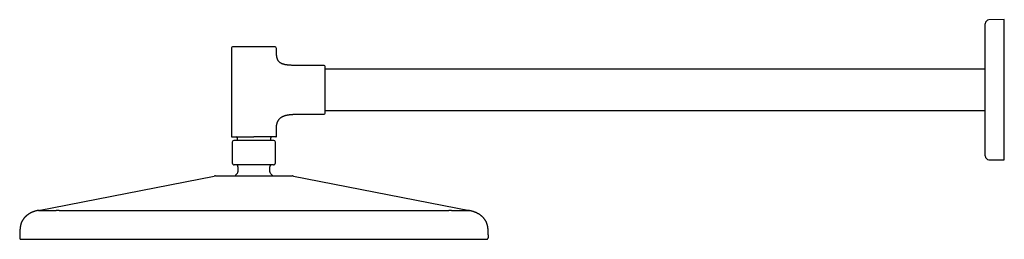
# Model space of a CAD drawing. Header units: millimetres. Extents: x 8 to 1497, y 12 to 709.
# Tile 1 of 10: x 27 to 553, y 592 to 709. Entities that reach past the tile are written whole.
import ezdxf

# ---------------------------------------------------------------- set-up
doc = ezdxf.new("R2010")
doc.units = ezdxf.units.MM

msp = doc.modelspace()

# ---------------------------------------------------------------- linework, layer by layer
at = {"color": 7, "linetype": 'Continuous', "lineweight": 30}
for p, q in [((542.59, 638.22), (542.59, 705.22)), ((552.75, 709.22), (544.56, 709.07)), ((552.75, 705.22), (552.75, 709.22)), ((552.75, 638.22), (552.75, 705.22)), ((140.25, 693.72), (140.25, 646.82)), ((164.25, 692.81), (164.25, 693.72)), ((165.76, 686.64), (165.74, 686.66)), ((166.38, 686.12), (166.3, 686.18)), ((189.75, 684.72), (177.25, 684.72)), ((542.59, 682.72), (190.25, 682.72)), ((177.25, 658.72), (189.75, 658.72)), ((190.25, 660.72), (542.59, 660.72)), ((164.25, 646.82), (164.25, 650.62)), ((140.75, 643.82), (140.75, 632.62)), ((143.25, 646.02), (143.25, 644.62)), ((161.25, 644.62), (161.25, 646.02)), ((163.75, 632.62), (163.75, 643.82)), ((552.75, 634.22), (552.75, 638.22)), ((143.75, 630.62), (143.75, 627.85)), ((160.75, 627.85), (160.75, 630.62)), ((544.56, 634.36), (552.75, 634.22)), ((37.25, 607.29), (131.12, 625.63)), ((173.39, 625.63), (267.25, 607.29)), ((37.25, 607.29), (37.25, 607.29)), ((37.25, 607.29), (37.25, 607.29)), ((37.7, 607.37), (37.26, 607.29)), ((48.25, 607.29), (152.25, 607.29)), ((152.25, 607.29), (256.25, 607.29)), ((267.25, 607.29), (266.81, 607.37)), ((267.25, 607.29), (267.25, 607.29)), ((28.1, 591.79), (28.11, 591.79)), ((28.12, 591.79), (28.11, 591.79)), ((38.9, 591.79), (37.33, 591.79)), ((267.17, 591.79), (265.61, 591.79)), ((276.4, 591.79), (276.38, 591.79)), ((276.38, 591.79), (276.38, 591.79)), ((276.39, 591.79), (276.38, 591.79)), ((276.4, 591.79), (276.4, 591.79))]:
    msp.add_line(p, q, dxfattribs=at)
for centre, radius, start, end in [((544.59, 707.07), 2, 91, 180), ((141.25, 693.72), 1, 90, 180), ((163.25, 693.72), 1, 0, 90), ((189.75, 684.22), 0.5, 0, 90), ((189.75, 659.22), 0.5, 270, 0), ((140.55, 646.82), 0.3, 180, 270), ((142.75, 646.02), 0.5, 0, 90), ((161.75, 646.02), 0.5, 90, 180), ((163.95, 646.82), 0.3, 270, 0), ((141.55, 643.82), 0.8, 90, 180), ((162.95, 643.82), 0.8, 0, 90), ((544.59, 636.36), 2, 180, 269), ((141.75, 632.62), 1, 180, 270), ((142.75, 630.62), 1, 0, 90), ((161.75, 630.62), 1, 90, 180), ((162.75, 632.62), 1, 270, 0), ((131.69, 622.69), 3, 90, 101.0581), ((152.25, 618.12), 12.6, 134.3091, 143.061), ((142.75, 627.85), 1, 314.3091, 0), ((161.75, 627.85), 1, 180, 225.6909), ((152.25, 618.12), 12.6, 36.9391, 45.6909), ((172.81, 622.69), 3, 78.9419, 90)]:
    msp.add_arc(centre, radius, start, end, dxfattribs=at)
for points, knots in [([(542.59, 705.22), (542.59, 705.26), (542.59, 705.33), (542.59, 705.45), (542.59, 705.57), (542.59, 705.68), (542.59, 705.79), (542.59, 705.92), (542.59, 706.08), (542.59, 706.24), (542.59, 706.39), (542.59, 706.53), (542.59, 706.66), (542.59, 706.75), (542.59, 706.82), (542.59, 706.87), (542.59, 706.91), (542.59, 706.96), (542.59, 707), (542.59, 707.04), (542.59, 707.07), (542.59, 707.07), (542.59, 707.07)], [0, 0, 0, 0, 0.040242, 0.080176, 0.11996, 0.159753, 0.199717, 0.240009, 0.305282, 0.369914, 0.434591, 0.500001, 0.565275, 0.629906, 0.662207, 0.694605, 0.727187, 0.760036, 0.820264, 0.879974, 0.939706, 1, 1, 1, 1]), ([(152.25, 694.72), (152.15, 694.72), (151.93, 694.72), (151.61, 694.72), (151.29, 694.72), (150.97, 694.72), (150.65, 694.72), (150.33, 694.72), (150.01, 694.72), (149.69, 694.72), (149.39, 694.72), (149.09, 694.72), (148.79, 694.72), (148.5, 694.72), (148.19, 694.72), (147.86, 694.72), (147.52, 694.72), (147.19, 694.72), (146.87, 694.72), (146.55, 694.72), (146.21, 694.72), (145.86, 694.72), (145.49, 694.72), (145.14, 694.72), (144.8, 694.72), (144.49, 694.72), (144.21, 694.72), (143.96, 694.72), (143.71, 694.72), (143.48, 694.72), (143.26, 694.72), (143.06, 694.72), (142.87, 694.72), (142.71, 694.72), (142.56, 694.72), (142.41, 694.72), (142.27, 694.72), (142.15, 694.72), (142.02, 694.72), (141.9, 694.72), (141.79, 694.72), (141.69, 694.72), (141.6, 694.72), (141.52, 694.72), (141.45, 694.72), (141.39, 694.72), (141.33, 694.72), (141.29, 694.72), (141.26, 694.72), (141.25, 694.72), (141.25, 694.72)], [0, 0, 0, 0, 0.018664, 0.037296, 0.055911, 0.074526, 0.093157, 0.111819, 0.131335, 0.149446, 0.167536, 0.18562, 0.203712, 0.221828, 0.239982, 0.261454, 0.282881, 0.304287, 0.325696, 0.347133, 0.368623, 0.394933, 0.421181, 0.447411, 0.473669, 0.5, 0.521931, 0.543814, 0.565674, 0.587538, 0.609431, 0.63138, 0.649788, 0.66816, 0.686512, 0.704859, 0.723216, 0.741598, 0.760022, 0.779807, 0.799556, 0.819286, 0.839016, 0.858767, 0.878556, 0.89751, 0.923128, 0.948721, 0.974331, 1, 1, 1, 1]), ([(163.25, 694.72), (163.25, 694.72), (163.25, 694.72), (163.24, 694.72), (163.21, 694.72), (163.18, 694.72), (163.14, 694.72), (163.08, 694.72), (163.02, 694.72), (162.95, 694.72), (162.88, 694.72), (162.79, 694.72), (162.7, 694.72), (162.59, 694.72), (162.48, 694.72), (162.34, 694.72), (162.19, 694.72), (162.02, 694.72), (161.85, 694.72), (161.66, 694.72), (161.45, 694.72), (161.21, 694.72), (160.93, 694.72), (160.65, 694.72), (160.35, 694.72), (160.05, 694.72), (159.76, 694.72), (159.48, 694.72), (159.19, 694.72), (158.89, 694.72), (158.59, 694.72), (158.29, 694.72), (158, 694.72), (157.73, 694.72), (157.45, 694.72), (157.17, 694.72), (156.89, 694.72), (156.6, 694.72), (156.3, 694.72), (155.98, 694.72), (155.66, 694.72), (155.33, 694.72), (155.01, 694.72), (154.67, 694.72), (154.34, 694.72), (153.98, 694.72), (153.58, 694.72), (153.14, 694.72), (152.7, 694.72), (152.4, 694.72), (152.25, 694.72)], [0, 0, 0, 0, 0.01866, 0.037289, 0.055904, 0.074519, 0.093152, 0.111818, 0.131335, 0.149446, 0.167536, 0.18562, 0.203712, 0.221828, 0.239982, 0.261454, 0.282881, 0.304287, 0.325696, 0.347134, 0.368623, 0.394933, 0.421181, 0.447412, 0.473669, 0.5, 0.521931, 0.543814, 0.565674, 0.587538, 0.609431, 0.63138, 0.649788, 0.66816, 0.686512, 0.704859, 0.723216, 0.741598, 0.760022, 0.779807, 0.799556, 0.819286, 0.839016, 0.858767, 0.878556, 0.897514, 0.923135, 0.948728, 0.974336, 1, 1, 1, 1]), ([(165.74, 686.66), (165.73, 686.67), (165.64, 686.75), (165.51, 686.91), (165.34, 687.14), (165.19, 687.38), (165.05, 687.63), (164.93, 687.89), (164.82, 688.17), (164.72, 688.46), (164.63, 688.78), (164.55, 689.11), (164.48, 689.46), (164.42, 689.84), (164.37, 690.22), (164.33, 690.62), (164.3, 691.03), (164.28, 691.45), (164.26, 691.89), (164.25, 692.35), (164.25, 692.66), (164.25, 692.81)], [0, 0, 0, 0, 0.00815, 0.052463, 0.097077, 0.139739, 0.183271, 0.227944, 0.274009, 0.321693, 0.372521, 0.425477, 0.480745, 0.538487, 0.598851, 0.661969, 0.724113, 0.788906, 0.856433, 0.926772, 1, 1, 1, 1]), ([(166.38, 686.12), (166.35, 686.14), (166.25, 686.21), (166.07, 686.35), (165.88, 686.51), (165.78, 686.62), (165.74, 686.66)], [0, 0, 0, 0, 0.112152, 0.460222, 0.803291, 1, 1, 1, 1]), ([(177.25, 684.72), (177.06, 684.72), (176.69, 684.72), (176.13, 684.72), (175.59, 684.72), (175.07, 684.73), (174.57, 684.74), (174.08, 684.74), (173.61, 684.76), (173.16, 684.77), (172.69, 684.79), (172.21, 684.81), (171.73, 684.84), (171.26, 684.87), (170.82, 684.91), (170.39, 684.95), (169.98, 685), (169.58, 685.05), (169.21, 685.12), (168.85, 685.18), (168.51, 685.26), (168.18, 685.34), (167.88, 685.43), (167.6, 685.52), (167.33, 685.62), (167.08, 685.73), (166.85, 685.84), (166.61, 685.97), (166.46, 686.07), (166.38, 686.12)], [0, 0, 0, 0, 0.051551, 0.10162, 0.150229, 0.197397, 0.243147, 0.286721, 0.328968, 0.369911, 0.409569, 0.45514, 0.498962, 0.541077, 0.581525, 0.620352, 0.657605, 0.693333, 0.72759, 0.760433, 0.791923, 0.822129, 0.851123, 0.877421, 0.902787, 0.927297, 0.951038, 0.974103, 1, 1, 1, 1]), ([(190.25, 659.22), (190.25, 659.22), (190.25, 659.22), (190.25, 659.24), (190.25, 659.26), (190.25, 659.3), (190.25, 659.35), (190.25, 659.41), (190.25, 659.48), (190.25, 659.55), (190.25, 659.62), (190.25, 659.7), (190.25, 659.79), (190.25, 659.88), (190.25, 659.99), (190.25, 660.11), (190.25, 660.25), (190.25, 660.43), (190.25, 660.62), (190.25, 660.82), (190.25, 661.03), (190.25, 661.27), (190.25, 661.54), (190.25, 661.85), (190.25, 662.18), (190.25, 662.52), (190.25, 662.86), (190.25, 663.19), (190.25, 663.51), (190.25, 663.83), (190.25, 664.17), (190.25, 664.52), (190.25, 664.86), (190.25, 665.18), (190.25, 665.49), (190.25, 665.81), (190.25, 666.13), (190.25, 666.45), (190.25, 666.78), (190.25, 667.12), (190.25, 667.48), (190.25, 667.85), (190.25, 668.22), (190.25, 668.59), (190.25, 668.97), (190.25, 669.34), (190.25, 669.76), (190.25, 670.21), (190.25, 670.71), (190.25, 671.21), (190.25, 671.67), (190.25, 672.08), (190.25, 672.45), (190.25, 672.81), (190.25, 673.18), (190.25, 673.54), (190.25, 673.91), (190.25, 674.25), (190.25, 674.58), (190.25, 674.87), (190.25, 675.17), (190.25, 675.46), (190.25, 675.75), (190.25, 676.03), (190.25, 676.36), (190.25, 676.71), (190.25, 677.09), (190.25, 677.47), (190.25, 677.84), (190.25, 678.2), (190.25, 678.59), (190.25, 678.99), (190.25, 679.4), (190.25, 679.8), (190.25, 680.19), (190.25, 680.54), (190.25, 680.86), (190.25, 681.15), (190.25, 681.42), (190.25, 681.69), (190.25, 681.94), (190.25, 682.17), (190.25, 682.37), (190.25, 682.56), (190.25, 682.73), (190.25, 682.9), (190.25, 683.06), (190.25, 683.2), (190.25, 683.34), (190.25, 683.48), (190.25, 683.6), (190.25, 683.72), (190.25, 683.82), (190.25, 683.91), (190.25, 683.99), (190.25, 684.07), (190.25, 684.13), (190.25, 684.18), (190.25, 684.21), (190.25, 684.22), (190.25, 684.22)], [0, 0, 0, 0, 0.009332, 0.018648, 0.027956, 0.037264, 0.046579, 0.05591, 0.065668, 0.073431, 0.081185, 0.088936, 0.096687, 0.104444, 0.11221, 0.119991, 0.130728, 0.141442, 0.152145, 0.162849, 0.173568, 0.184312, 0.197467, 0.210592, 0.223707, 0.236836, 0.25, 0.260966, 0.271908, 0.282838, 0.29377, 0.304716, 0.31569, 0.324895, 0.334081, 0.343257, 0.352431, 0.361609, 0.3708, 0.380011, 0.389904, 0.399779, 0.409644, 0.419509, 0.429384, 0.439278, 0.448756, 0.461565, 0.474361, 0.487166, 0.5, 0.509331, 0.518645, 0.527953, 0.53726, 0.546577, 0.555909, 0.565668, 0.573431, 0.581185, 0.588936, 0.596687, 0.604444, 0.61221, 0.619991, 0.630728, 0.641442, 0.652145, 0.662849, 0.673568, 0.684312, 0.697467, 0.710592, 0.723707, 0.736836, 0.75, 0.760966, 0.771908, 0.782838, 0.79377, 0.804716, 0.81569, 0.824895, 0.834081, 0.843257, 0.852431, 0.861609, 0.8708, 0.880011, 0.889904, 0.899779, 0.909644, 0.919509, 0.929384, 0.939278, 0.948757, 0.961568, 0.974365, 0.987168, 1, 1, 1, 1]), ([(164.25, 650.62), (164.25, 650.76), (164.26, 651.04), (164.27, 651.46), (164.3, 651.85), (164.33, 652.24), (164.38, 652.6), (164.44, 652.96), (164.51, 653.31), (164.59, 653.66), (164.69, 654), (164.8, 654.33), (164.92, 654.64), (165.06, 654.93), (165.2, 655.21), (165.35, 655.46), (165.51, 655.7), (165.68, 655.93), (165.86, 656.15), (166.05, 656.35), (166.26, 656.56), (166.49, 656.75), (166.74, 656.94), (167, 657.12), (167.28, 657.28), (167.57, 657.44), (167.87, 657.58), (168.18, 657.71), (168.51, 657.83), (168.85, 657.94), (169.2, 658.05), (169.56, 658.14), (169.95, 658.23), (170.37, 658.31), (170.81, 658.38), (171.27, 658.45), (171.75, 658.5), (172.24, 658.55), (172.74, 658.59), (173.26, 658.63), (173.79, 658.65), (174.34, 658.68), (174.9, 658.69), (175.47, 658.7), (176.05, 658.71), (176.65, 658.72), (177.05, 658.72), (177.25, 658.72)], [0, 0, 0, 0, 0.023903, 0.046973, 0.069242, 0.090741, 0.111507, 0.131575, 0.150986, 0.171626, 0.191576, 0.210896, 0.229652, 0.247907, 0.264661, 0.281093, 0.297264, 0.313235, 0.329066, 0.344818, 0.360547, 0.377893, 0.395352, 0.412995, 0.430882, 0.449072, 0.467694, 0.486721, 0.506196, 0.526156, 0.546632, 0.567654, 0.589245, 0.613677, 0.638847, 0.664772, 0.691469, 0.71895, 0.747224, 0.776298, 0.806179, 0.83687, 0.868372, 0.900104, 0.932619, 0.965919, 1, 1, 1, 1]), ([(140.55, 646.52), (140.55, 646.52), (140.56, 646.52), (140.57, 646.52), (140.6, 646.52), (140.63, 646.52), (140.68, 646.52), (140.73, 646.52), (140.81, 646.52), (140.91, 646.52), (141.04, 646.52), (141.2, 646.52), (141.36, 646.52), (141.52, 646.52), (141.69, 646.52), (141.86, 646.52), (142.05, 646.52), (142.25, 646.52), (142.46, 646.52), (142.68, 646.52), (142.92, 646.52), (143.17, 646.52), (143.43, 646.52), (143.7, 646.52), (144, 646.52), (144.33, 646.52), (144.69, 646.52), (145.06, 646.52), (145.45, 646.52), (145.82, 646.52), (146.18, 646.52), (146.52, 646.52), (146.87, 646.52), (147.22, 646.52), (147.58, 646.52), (147.94, 646.52), (148.29, 646.52), (148.63, 646.52), (148.98, 646.52), (149.33, 646.52), (149.68, 646.52), (150.03, 646.52), (150.42, 646.52), (150.84, 646.52), (151.31, 646.52), (151.78, 646.52), (152.1, 646.52), (152.25, 646.52)], [0, 0, 0, 0, 0.018676, 0.037316, 0.055934, 0.074547, 0.093172, 0.111823, 0.131348, 0.158519, 0.185648, 0.212785, 0.239979, 0.261468, 0.282905, 0.304314, 0.32572, 0.347148, 0.36862, 0.390569, 0.412462, 0.434325, 0.456186, 0.478069, 0.500001, 0.526331, 0.552589, 0.578819, 0.605068, 0.631379, 0.652868, 0.674305, 0.695714, 0.71712, 0.738547, 0.76002, 0.779822, 0.79958, 0.819314, 0.839043, 0.858785, 0.87856, 0.897519, 0.923148, 0.948743, 0.974346, 1, 1, 1, 1]), ([(163.95, 646.52), (163.95, 646.52), (163.95, 646.52), (163.93, 646.52), (163.91, 646.52), (163.87, 646.52), (163.83, 646.52), (163.77, 646.52), (163.71, 646.52), (163.64, 646.52), (163.58, 646.52), (163.5, 646.52), (163.42, 646.52), (163.33, 646.52), (163.23, 646.52), (163.12, 646.52), (162.98, 646.52), (162.82, 646.52), (162.64, 646.52), (162.46, 646.52), (162.26, 646.52), (162.03, 646.52), (161.78, 646.52), (161.49, 646.52), (161.18, 646.52), (160.86, 646.52), (160.55, 646.52), (160.24, 646.52), (159.94, 646.52), (159.63, 646.52), (159.32, 646.52), (158.99, 646.52), (158.67, 646.52), (158.37, 646.52), (158.08, 646.52), (157.79, 646.52), (157.49, 646.52), (157.18, 646.52), (156.87, 646.52), (156.55, 646.52), (156.22, 646.52), (155.88, 646.52), (155.53, 646.52), (155.18, 646.52), (154.83, 646.52), (154.48, 646.52), (154.09, 646.52), (153.66, 646.52), (153.19, 646.52), (152.72, 646.52), (152.41, 646.52), (152.25, 646.52)], [0, 0, 0, 0, 0.018661, 0.03729, 0.055905, 0.07452, 0.093152, 0.111818, 0.131335, 0.146861, 0.162369, 0.17787, 0.193373, 0.208886, 0.22442, 0.239983, 0.261456, 0.282883, 0.304289, 0.325698, 0.347135, 0.368623, 0.394934, 0.421183, 0.447413, 0.473671, 0.5, 0.521932, 0.543815, 0.565675, 0.587539, 0.609432, 0.63138, 0.649789, 0.668162, 0.686514, 0.70486, 0.723217, 0.741599, 0.760022, 0.779808, 0.799557, 0.819287, 0.839017, 0.858768, 0.878556, 0.897514, 0.923135, 0.948729, 0.974336, 1, 1, 1, 1]), ([(162.95, 644.62), (162.95, 644.62), (162.95, 644.62), (162.95, 644.62), (162.94, 644.62), (162.92, 644.62), (162.91, 644.62), (162.89, 644.62), (162.86, 644.62), (162.82, 644.62), (162.77, 644.62), (162.7, 644.62), (162.66, 644.62), (162.63, 644.62), (162.61, 644.62), (162.58, 644.62), (162.55, 644.62), (162.5, 644.62), (162.41, 644.62), (162.29, 644.62), (162.17, 644.62), (162.06, 644.62), (161.97, 644.62), (161.87, 644.62), (161.75, 644.62), (161.61, 644.62), (161.44, 644.62), (161.29, 644.62), (161.18, 644.62), (161.09, 644.62), (161, 644.62), (160.91, 644.62), (160.78, 644.62), (160.62, 644.62), (160.42, 644.62), (160.22, 644.62), (160, 644.62), (159.77, 644.62), (159.53, 644.62), (159.29, 644.62), (159.03, 644.62), (158.76, 644.62), (158.48, 644.62), (158.2, 644.62), (157.9, 644.62), (157.6, 644.62), (157.27, 644.62), (156.91, 644.62), (156.52, 644.62), (156.13, 644.62), (155.72, 644.62), (155.31, 644.62), (154.89, 644.62), (154.46, 644.62), (154.02, 644.62), (153.58, 644.62), (153.14, 644.62), (152.7, 644.62), (152.25, 644.62), (151.81, 644.62), (151.36, 644.62), (150.92, 644.62), (150.48, 644.62), (150.05, 644.62), (149.64, 644.62), (149.26, 644.62), (148.9, 644.62), (148.55, 644.62), (148.21, 644.62), (147.87, 644.62), (147.54, 644.62), (147.22, 644.62), (146.91, 644.62), (146.6, 644.62), (146.31, 644.62), (146.02, 644.62), (145.75, 644.62), (145.48, 644.62), (145.24, 644.62), (145.03, 644.62), (144.84, 644.62), (144.65, 644.62), (144.48, 644.62), (144.33, 644.62), (144.2, 644.62), (144.09, 644.62), (143.99, 644.62), (143.89, 644.62), (143.79, 644.62), (143.64, 644.62), (143.44, 644.62), (143.21, 644.62), (143.02, 644.62), (142.87, 644.62), (142.75, 644.62), (142.64, 644.62), (142.51, 644.62), (142.36, 644.62), (142.24, 644.62), (142.16, 644.62), (142.12, 644.62), (142.09, 644.62), (142.05, 644.62), (142.01, 644.62), (141.96, 644.62), (141.89, 644.62), (141.81, 644.62), (141.75, 644.62), (141.71, 644.62), (141.68, 644.62), (141.65, 644.62), (141.62, 644.62), (141.58, 644.62), (141.56, 644.62), (141.55, 644.62), (141.55, 644.62)], [0, 0, 0, 0, 0.005936, 0.011868, 0.017798, 0.023726, 0.029657, 0.035591, 0.041531, 0.048138, 0.059948, 0.071753, 0.074847, 0.077941, 0.081037, 0.084135, 0.087234, 0.090336, 0.101643, 0.112933, 0.12422, 0.130877, 0.13754, 0.144213, 0.151652, 0.16158, 0.171497, 0.181413, 0.18609, 0.19077, 0.195453, 0.200142, 0.204836, 0.214152, 0.223467, 0.232789, 0.242333, 0.252084, 0.261838, 0.271604, 0.281766, 0.291925, 0.302092, 0.312448, 0.322975, 0.333503, 0.344046, 0.356696, 0.369343, 0.382007, 0.394947, 0.407882, 0.420836, 0.433975, 0.447111, 0.460264, 0.473506, 0.486744, 0.5, 0.513242, 0.52648, 0.539736, 0.552876, 0.566011, 0.579165, 0.590257, 0.601344, 0.612439, 0.623417, 0.634258, 0.6451, 0.655956, 0.666486, 0.677012, 0.687547, 0.697902, 0.708062, 0.718223, 0.728398, 0.736045, 0.74369, 0.751337, 0.75899, 0.76646, 0.771242, 0.776024, 0.780806, 0.78559, 0.790376, 0.795167, 0.807817, 0.820442, 0.833061, 0.840504, 0.847956, 0.855421, 0.862108, 0.875418, 0.888721, 0.892207, 0.895694, 0.899183, 0.902674, 0.906168, 0.909665, 0.919694, 0.929712, 0.939729, 0.945636, 0.951548, 0.957468, 0.962711, 0.975137, 0.98756, 1, 1, 1, 1]), ([(542.59, 636.36), (542.59, 636.36), (542.59, 636.36), (542.59, 636.37), (542.59, 636.39), (542.59, 636.42), (542.59, 636.45), (542.59, 636.5), (542.59, 636.57), (542.59, 636.66), (542.59, 636.77), (542.59, 636.9), (542.59, 637.04), (542.59, 637.17), (542.59, 637.28), (542.59, 637.36), (542.59, 637.45), (542.59, 637.56), (542.59, 637.7), (542.59, 637.87), (542.59, 638.04), (542.59, 638.16), (542.59, 638.22)], [0, 0, 0, 0, 0.040242, 0.080176, 0.11996, 0.159753, 0.199717, 0.240009, 0.305282, 0.369914, 0.434591, 0.500001, 0.565275, 0.629906, 0.662207, 0.694605, 0.727187, 0.760036, 0.820264, 0.879974, 0.939706, 1, 1, 1, 1]), ([(162.75, 631.62), (162.75, 631.62), (162.75, 631.62), (162.74, 631.62), (162.71, 631.62), (162.68, 631.62), (162.64, 631.62), (162.59, 631.62), (162.53, 631.62), (162.47, 631.62), (162.39, 631.62), (162.31, 631.62), (162.22, 631.62), (162.12, 631.62), (162.01, 631.62), (161.88, 631.62), (161.74, 631.62), (161.58, 631.62), (161.41, 631.62), (161.23, 631.62), (161.03, 631.62), (160.8, 631.62), (160.54, 631.62), (160.27, 631.62), (159.98, 631.62), (159.7, 631.62), (159.42, 631.62), (159.15, 631.62), (158.88, 631.62), (158.59, 631.62), (158.3, 631.62), (158.02, 631.62), (157.74, 631.62), (157.48, 631.62), (157.22, 631.62), (156.95, 631.62), (156.68, 631.62), (156.4, 631.62), (156.11, 631.62), (155.81, 631.62), (155.51, 631.62), (155.19, 631.62), (154.88, 631.62), (154.56, 631.62), (154.25, 631.62), (153.9, 631.62), (153.52, 631.62), (153.1, 631.62), (152.68, 631.62), (152.29, 631.62), (151.95, 631.62), (151.64, 631.62), (151.33, 631.62), (151.03, 631.62), (150.72, 631.62), (150.41, 631.62), (150.11, 631.62), (149.81, 631.62), (149.52, 631.62), (149.23, 631.62), (148.95, 631.62), (148.67, 631.62), (148.37, 631.62), (148.06, 631.62), (147.74, 631.62), (147.42, 631.62), (147.11, 631.62), (146.81, 631.62), (146.48, 631.62), (146.15, 631.62), (145.8, 631.62), (145.46, 631.62), (145.14, 631.62), (144.84, 631.62), (144.58, 631.62), (144.33, 631.62), (144.1, 631.62), (143.88, 631.62), (143.67, 631.62), (143.47, 631.62), (143.3, 631.62), (143.15, 631.62), (143, 631.62), (142.86, 631.62), (142.73, 631.62), (142.6, 631.62), (142.49, 631.62), (142.37, 631.62), (142.27, 631.62), (142.17, 631.62), (142.09, 631.62), (142.01, 631.62), (141.94, 631.62), (141.88, 631.62), (141.83, 631.62), (141.78, 631.62), (141.76, 631.62), (141.75, 631.62), (141.75, 631.62)], [0, 0, 0, 0, 0.009332, 0.018648, 0.027956, 0.037263, 0.046578, 0.055909, 0.065667, 0.074723, 0.083768, 0.092809, 0.101856, 0.110914, 0.119991, 0.130727, 0.14144, 0.152143, 0.162848, 0.173567, 0.184311, 0.197466, 0.21059, 0.223705, 0.236834, 0.25, 0.260965, 0.271907, 0.282837, 0.293769, 0.304715, 0.31569, 0.324894, 0.33408, 0.343256, 0.352429, 0.361608, 0.370799, 0.380011, 0.389904, 0.399778, 0.409642, 0.419508, 0.429383, 0.439278, 0.448755, 0.461564, 0.47436, 0.487165, 0.5, 0.50933, 0.518644, 0.527951, 0.537259, 0.546576, 0.555909, 0.565667, 0.574723, 0.583768, 0.592809, 0.601856, 0.610914, 0.619991, 0.630727, 0.64144, 0.652143, 0.662848, 0.673567, 0.684311, 0.697466, 0.71059, 0.723705, 0.736834, 0.75, 0.760965, 0.771907, 0.782837, 0.793769, 0.804715, 0.81569, 0.824894, 0.83408, 0.843256, 0.852429, 0.861608, 0.870799, 0.880011, 0.889904, 0.899778, 0.909642, 0.919508, 0.929383, 0.939278, 0.948757, 0.961567, 0.974364, 0.987168, 1, 1, 1, 1]), ([(131.69, 625.69), (131.7, 625.69), (131.7, 625.69), (131.72, 625.69), (131.76, 625.69), (131.82, 625.69), (131.89, 625.69), (131.97, 625.69), (132.07, 625.69), (132.2, 625.69), (132.35, 625.69), (132.52, 625.69), (132.71, 625.69), (132.9, 625.69), (133.11, 625.69), (133.32, 625.69), (133.54, 625.69), (133.75, 625.69), (133.94, 625.69), (134.1, 625.69), (134.27, 625.69), (134.45, 625.69), (134.63, 625.69), (134.81, 625.69), (134.98, 625.69), (135.15, 625.69), (135.34, 625.69), (135.53, 625.69), (135.78, 625.69), (136.08, 625.69), (136.44, 625.69), (136.68, 625.69), (136.81, 625.69)], [0, 0, 0, 0, 0.0386779, 0.0775208, 0.1165578, 0.1549753, 0.1929563, 0.2306116, 0.2687301, 0.3112033, 0.3540723, 0.3969496, 0.4395139, 0.4818253, 0.5194054, 0.556959, 0.5945132, 0.6320956, 0.6557459, 0.6794248, 0.7031391, 0.7273086, 0.7530116, 0.7744732, 0.7959789, 0.8175342, 0.8391442, 0.8617957, 0.8860759, 0.9241333, 0.9620982, 1, 1, 1, 1]), ([(136.81, 625.69), (136.94, 625.69), (137.22, 625.69), (137.65, 625.69), (138.09, 625.69), (138.4, 625.69), (138.56, 625.69)], [0, 0, 0, 0, 0.250142, 0.500001, 0.74986, 1, 1, 1, 1]), ([(138.56, 625.69), (138.7, 625.69), (139, 625.69), (139.46, 625.69), (139.94, 625.69), (140.43, 625.69), (140.92, 625.69), (141.32, 625.69), (141.61, 625.69), (141.79, 625.69), (141.98, 625.69), (142.17, 625.69), (142.36, 625.69), (142.55, 625.69), (142.74, 625.69), (142.98, 625.69), (143.28, 625.69), (143.54, 625.69), (143.71, 625.69), (143.79, 625.69), (143.87, 625.69), (143.95, 625.69), (144.03, 625.69), (144.11, 625.69), (144.34, 625.69), (144.72, 625.69), (145.26, 625.69), (145.8, 625.69), (146.25, 625.69), (146.6, 625.69), (146.85, 625.69), (147.1, 625.69), (147.35, 625.69), (147.6, 625.69), (147.85, 625.69), (148.22, 625.69), (148.71, 625.69), (149.31, 625.69), (149.92, 625.69), (150.41, 625.69), (150.79, 625.69), (151.07, 625.69), (151.34, 625.69), (151.61, 625.69), (151.89, 625.69), (152.16, 625.69), (152.56, 625.69), (153.09, 625.69), (153.74, 625.69), (154.39, 625.69), (154.93, 625.69), (155.37, 625.69), (155.71, 625.69), (156.05, 625.69), (156.39, 625.69), (156.71, 625.69), (157.07, 625.69), (157.48, 625.69), (157.93, 625.69), (158.37, 625.69), (158.8, 625.69), (159.22, 625.69), (159.64, 625.69), (160.09, 625.69), (160.58, 625.69), (161.09, 625.69), (161.6, 625.69), (162.1, 625.69), (162.6, 625.69), (163.08, 625.69), (163.57, 625.69), (164.06, 625.69), (164.55, 625.69), (165.02, 625.69), (165.49, 625.69), (165.8, 625.69), (165.95, 625.69)], [0, 0, 0, 0, 0.0196008, 0.0393873, 0.0593759, 0.0795798, 0.0995082, 0.119162, 0.1260908, 0.1333149, 0.1405464, 0.1477861, 0.1550348, 0.1622934, 0.1695625, 0.176843, 0.1896868, 0.2025726, 0.2054716, 0.2083729, 0.2112767, 0.214183, 0.2170918, 0.2200032, 0.2229171, 0.2421731, 0.2613944, 0.2805958, 0.2997923, 0.3084138, 0.3170386, 0.3256681, 0.3343036, 0.3429466, 0.3515983, 0.3602601, 0.3807656, 0.4012137, 0.4216214, 0.4420057, 0.451155, 0.4603046, 0.469456, 0.4786108, 0.4877705, 0.4969366, 0.5061108, 0.5278658, 0.5496398, 0.571454, 0.5933293, 0.6048196, 0.6163353, 0.6278795, 0.639455, 0.6505132, 0.660898, 0.6766956, 0.6923829, 0.7079684, 0.7227188, 0.7375691, 0.7525457, 0.7676554, 0.7865476, 0.8054221, 0.8242929, 0.8431742, 0.8620798, 0.8810237, 0.8995124, 0.9196342, 0.9397265, 0.9598066, 0.9798921, 1, 1, 1, 1]), ([(165.95, 625.69), (166.1, 625.69), (166.41, 625.69), (166.86, 625.69), (167.29, 625.69), (167.56, 625.69), (167.7, 625.69)], [0, 0, 0, 0, 0.25014, 0.499999, 0.749858, 1, 1, 1, 1]), ([(167.7, 625.69), (167.81, 625.69), (168.02, 625.69), (168.32, 625.69), (168.62, 625.69), (168.89, 625.69), (169.14, 625.69), (169.35, 625.69), (169.57, 625.69), (169.78, 625.69), (170, 625.69), (170.2, 625.69), (170.41, 625.69), (170.57, 625.69), (170.7, 625.69), (170.78, 625.69), (170.87, 625.69), (170.95, 625.69), (171.03, 625.69), (171.11, 625.69), (171.24, 625.69), (171.41, 625.69), (171.62, 625.69), (171.81, 625.69), (171.95, 625.69), (172.06, 625.69), (172.13, 625.69), (172.19, 625.69), (172.26, 625.69), (172.32, 625.69), (172.38, 625.69), (172.46, 625.69), (172.56, 625.69), (172.65, 625.69), (172.72, 625.69), (172.77, 625.69), (172.81, 625.69), (172.81, 625.69), (172.81, 625.69)], [0, 0, 0, 0, 0.032172, 0.064589, 0.097268, 0.130599, 0.156669, 0.182545, 0.208236, 0.235905, 0.263842, 0.292005, 0.320405, 0.350122, 0.363466, 0.376779, 0.390065, 0.403323, 0.416554, 0.429761, 0.442944, 0.482968, 0.522951, 0.562926, 0.602927, 0.620905, 0.638897, 0.656906, 0.674937, 0.692991, 0.713284, 0.734492, 0.778637, 0.822765, 0.866922, 0.911151, 0.955496, 1, 1, 1, 1]), ([(37.25, 607.29), (37.18, 607.27), (37.03, 607.24), (36.81, 607.2), (36.57, 607.14), (36.32, 607.08), (35.98, 606.99), (35.57, 606.88), (35.1, 606.73), (34.66, 606.57), (34.24, 606.41), (33.84, 606.24), (33.45, 606.06), (33.08, 605.88), (32.73, 605.69), (32.39, 605.49), (32.05, 605.28), (31.71, 605.05), (31.38, 604.81), (31.07, 604.57), (30.78, 604.32), (30.5, 604.07), (30.24, 603.82), (30, 603.56), (29.76, 603.3), (29.53, 603.03), (29.32, 602.75), (29.13, 602.49), (28.95, 602.22), (28.8, 601.97), (28.66, 601.73), (28.54, 601.51), (28.42, 601.27), (28.3, 601.02), (28.19, 600.76), (28.09, 600.5), (28, 600.25), (27.92, 600.01), (27.85, 599.75), (27.78, 599.48), (27.72, 599.22), (27.67, 598.96), (27.62, 598.71), (27.58, 598.44), (27.54, 598.16), (27.51, 597.89), (27.48, 597.63), (27.46, 597.39), (27.44, 597.14), (27.42, 596.87), (27.4, 596.6), (27.38, 596.31), (27.37, 596), (27.35, 595.69), (27.34, 595.35), (27.33, 595), (27.32, 594.63), (27.3, 594.24), (27.29, 593.86), (27.29, 593.49), (27.28, 593.13), (27.27, 592.84), (27.27, 592.66), (27.27, 592.6)], [0, 0, 0, 0, 0.0111029, 0.0228588, 0.0352463, 0.0482432, 0.0615884, 0.0875234, 0.1130728, 0.1355668, 0.1577685, 0.1799388, 0.2025418, 0.2220426, 0.2418179, 0.2618491, 0.2821191, 0.3026119, 0.323312, 0.3429734, 0.3622425, 0.3809548, 0.3991343, 0.4168031, 0.4350081, 0.4526863, 0.4698613, 0.4865562, 0.5027945, 0.5186, 0.5308156, 0.543506, 0.5568013, 0.5707096, 0.5852553, 0.6004873, 0.6126325, 0.6252826, 0.638513, 0.6524193, 0.6671186, 0.6793139, 0.6921599, 0.7057399, 0.7201435, 0.7354658, 0.7470026, 0.7590953, 0.7717835, 0.7851084, 0.7991129, 0.8135718, 0.8287732, 0.8447625, 0.8615875, 0.8792978, 0.8979452, 0.917584, 0.9382711, 0.9552993, 0.9730418, 0.9915299, 1, 1, 1, 1]), ([(37.26, 607.29), (37.26, 607.29), (37.26, 607.29), (37.29, 607.29), (37.33, 607.29), (37.35, 607.29)], [0, 0, 0, 0, 0.207705, 0.603837, 1, 1, 1, 1]), ([(37.35, 607.29), (37.35, 607.29), (37.37, 607.29), (37.4, 607.29), (37.44, 607.29), (37.48, 607.29), (37.53, 607.29), (37.59, 607.29), (37.66, 607.29), (37.74, 607.29), (37.83, 607.29), (37.93, 607.29), (38.04, 607.29), (38.16, 607.29), (38.27, 607.29), (38.35, 607.29), (38.4, 607.29), (38.45, 607.29), (38.5, 607.29), (38.55, 607.29), (38.6, 607.29), (38.64, 607.29), (38.7, 607.29), (38.78, 607.29), (38.9, 607.29), (39.04, 607.29), (39.21, 607.29), (39.37, 607.29), (39.52, 607.29), (39.66, 607.29), (39.8, 607.29), (39.94, 607.29), (40.07, 607.29), (40.2, 607.29), (40.34, 607.29), (40.47, 607.29), (40.59, 607.29), (40.71, 607.29), (40.82, 607.29), (40.94, 607.29), (41.07, 607.29), (41.18, 607.29), (41.33, 607.29), (41.51, 607.29), (41.73, 607.29), (41.98, 607.29), (42.27, 607.29), (42.61, 607.29), (42.97, 607.29), (43.25, 607.29), (43.44, 607.29), (43.55, 607.29), (43.65, 607.29), (43.76, 607.29), (43.85, 607.29), (43.97, 607.29), (44.11, 607.29), (44.32, 607.29), (44.54, 607.29), (44.8, 607.29), (45.06, 607.29), (45.33, 607.29), (45.6, 607.29), (45.89, 607.29), (46.19, 607.29), (46.5, 607.29), (46.71, 607.29), (46.82, 607.29)], [0, 0, 0, 0, 0.0120829, 0.0253559, 0.0398206, 0.0554789, 0.0723324, 0.0903825, 0.1096297, 0.1283245, 0.1480239, 0.1687263, 0.1904293, 0.2131299, 0.2368253, 0.2441117, 0.251487, 0.258951, 0.2665038, 0.2741452, 0.2818752, 0.2879811, 0.292409, 0.3068986, 0.3222583, 0.3416768, 0.3623266, 0.3842069, 0.3995469, 0.4154386, 0.4313121, 0.445051, 0.4587888, 0.4725256, 0.4862619, 0.4999979, 0.5111867, 0.5223756, 0.533565, 0.5447548, 0.5559455, 0.567137, 0.5774901, 0.5958653, 0.6147308, 0.6340874, 0.6607815, 0.6883597, 0.7168236, 0.7461743, 0.7541339, 0.7621562, 0.7702413, 0.778389, 0.7862566, 0.7916947, 0.8050472, 0.8191495, 0.8369146, 0.8557397, 0.8756225, 0.8942662, 0.9137478, 0.9340644, 0.955213, 0.9771918, 1, 1, 1, 1]), ([(48.25, 607.29), (48.09, 607.29), (47.77, 607.29), (47.29, 607.29), (46.98, 607.29), (46.82, 607.29)], [0, 0, 0, 0, 0.333322, 0.666678, 1, 1, 1, 1]), ([(257.69, 607.29), (257.53, 607.29), (257.21, 607.29), (256.73, 607.29), (256.41, 607.29), (256.25, 607.29)], [0, 0, 0, 0, 0.333322, 0.666678, 1, 1, 1, 1]), ([(257.69, 607.29), (257.75, 607.29), (257.87, 607.29), (258.06, 607.29), (258.26, 607.29), (258.48, 607.29), (258.72, 607.29), (258.97, 607.29), (259.23, 607.29), (259.5, 607.29), (259.77, 607.29), (260.05, 607.29), (260.34, 607.29), (260.64, 607.29), (260.88, 607.29), (261.04, 607.29), (261.14, 607.29), (261.23, 607.29), (261.33, 607.29), (261.43, 607.29), (261.52, 607.29), (261.59, 607.29), (261.7, 607.29), (261.84, 607.29), (262.04, 607.29), (262.27, 607.29), (262.52, 607.29), (262.74, 607.29), (262.95, 607.29), (263.12, 607.29), (263.29, 607.29), (263.45, 607.29), (263.6, 607.29), (263.75, 607.29), (263.89, 607.29), (264.02, 607.29), (264.14, 607.29), (264.26, 607.29), (264.37, 607.29), (264.47, 607.29), (264.58, 607.29), (264.68, 607.29), (264.8, 607.29), (264.95, 607.29), (265.11, 607.29), (265.29, 607.29), (265.49, 607.29), (265.7, 607.29), (265.9, 607.29), (266.05, 607.29), (266.14, 607.29), (266.19, 607.29), (266.24, 607.29), (266.29, 607.29), (266.33, 607.29), (266.38, 607.29), (266.44, 607.29), (266.52, 607.29), (266.61, 607.29), (266.7, 607.29), (266.78, 607.29), (266.86, 607.29), (266.93, 607.29), (267, 607.29), (267.06, 607.29), (267.11, 607.29), (267.14, 607.29), (267.16, 607.29)], [0, 0, 0, 0, 0.012161, 0.025501, 0.040021, 0.055722, 0.072607, 0.090677, 0.109932, 0.128623, 0.148309, 0.168988, 0.190658, 0.213315, 0.236958, 0.244226, 0.251583, 0.259027, 0.266559, 0.274179, 0.281887, 0.287982, 0.29241, 0.306902, 0.322263, 0.341682, 0.362332, 0.384211, 0.39955, 0.41544, 0.431312, 0.445051, 0.458789, 0.472526, 0.486262, 0.499998, 0.511187, 0.522376, 0.533565, 0.544755, 0.555945, 0.567137, 0.577486, 0.595851, 0.614709, 0.63406, 0.660751, 0.688329, 0.716798, 0.746157, 0.754119, 0.762145, 0.770234, 0.778385, 0.786254, 0.791673, 0.804986, 0.819056, 0.836792, 0.8556, 0.875476, 0.894122, 0.913616, 0.933952, 0.95513, 0.977146, 1, 1, 1, 1]), ([(267.25, 607.29), (267.25, 607.29), (267.24, 607.29), (267.22, 607.29), (267.18, 607.29), (267.16, 607.29)], [0, 0, 0, 0, 0.207458, 0.60375, 1, 1, 1, 1]), ([(267.25, 607.29), (267.41, 607.26), (267.73, 607.19), (268.19, 607.08), (268.64, 606.96), (269.08, 606.83), (269.5, 606.7), (269.9, 606.55), (270.29, 606.4), (270.67, 606.24), (271.06, 606.06), (271.46, 605.86), (271.86, 605.64), (272.24, 605.42), (272.61, 605.18), (272.97, 604.93), (273.3, 604.67), (273.62, 604.41), (273.93, 604.14), (274.22, 603.86), (274.49, 603.58), (274.75, 603.29), (275.01, 602.99), (275.26, 602.65), (275.5, 602.3), (275.73, 601.94), (275.92, 601.59), (276.09, 601.26), (276.24, 600.95), (276.37, 600.63), (276.49, 600.3), (276.6, 599.97), (276.69, 599.65), (276.76, 599.34), (276.82, 599.05), (276.88, 598.75), (276.93, 598.43), (276.97, 598.1), (277.01, 597.78), (277.04, 597.45), (277.07, 597.12), (277.09, 596.78), (277.12, 596.42), (277.14, 596.05), (277.15, 595.65), (277.17, 595.25), (277.18, 594.85), (277.2, 594.43), (277.21, 594), (277.22, 593.55), (277.23, 593.09), (277.24, 592.77), (277.24, 592.6)], [0, 0, 0, 0, 0.024456, 0.04836, 0.071729, 0.094583, 0.11694, 0.138434, 0.159487, 0.180115, 0.200338, 0.223909, 0.246959, 0.269517, 0.291609, 0.313258, 0.334487, 0.355316, 0.375761, 0.395839, 0.415565, 0.434954, 0.45402, 0.476096, 0.497774, 0.519085, 0.54007, 0.557662, 0.575113, 0.592495, 0.609911, 0.627497, 0.645419, 0.659859, 0.674721, 0.690105, 0.70611, 0.722832, 0.740362, 0.756098, 0.772542, 0.789746, 0.807758, 0.826624, 0.846392, 0.867107, 0.886966, 0.907694, 0.929326, 0.951896, 0.975442, 1, 1, 1, 1]), ([(27.27, 592.6), (27.27, 592.59), (27.27, 592.55), (27.27, 592.48), (27.29, 592.39), (27.31, 592.32), (27.34, 592.25), (27.37, 592.2), (27.4, 592.15), (27.43, 592.1), (27.46, 592.06), (27.5, 592.03), (27.54, 591.98), (27.6, 591.93), (27.68, 591.89), (27.75, 591.85), (27.8, 591.83), (27.84, 591.82), (27.88, 591.81), (27.93, 591.8), (27.99, 591.79), (28.04, 591.79), (28.07, 591.79)], [0, 0, 0, 0, 0.0302449, 0.1028954, 0.1695183, 0.2299745, 0.2842809, 0.3325653, 0.3828362, 0.4251347, 0.4627389, 0.5005203, 0.539937, 0.6097003, 0.6840835, 0.7543265, 0.7864565, 0.8164398, 0.84617, 0.8858889, 0.9371694, 1, 1, 1, 1]), ([(28.1, 591.79), (28.1, 591.79), (28.1, 591.79), (28.09, 591.79), (28.09, 591.79), (28.08, 591.79), (28.08, 591.79), (28.08, 591.79), (28.07, 591.79), (28.07, 591.79), (28.07, 591.79), (28.07, 591.79), (28.07, 591.79), (28.07, 591.79), (28.07, 591.79)], [0, 0, 0, 0, 0.082488, 0.173154, 0.261986, 0.350605, 0.439011, 0.527203, 0.615182, 0.702948, 0.790501, 0.87784, 0.946314, 1, 1, 1, 1]), ([(37.33, 591.79), (37.2, 591.79), (36.93, 591.79), (36.53, 591.79), (36.13, 591.79), (35.73, 591.79), (35.33, 591.79), (34.94, 591.79), (34.56, 591.79), (34.19, 591.79), (33.81, 591.79), (33.45, 591.79), (33.08, 591.79), (32.73, 591.79), (32.38, 591.79), (32.05, 591.79), (31.73, 591.79), (31.42, 591.79), (31.12, 591.79), (30.83, 591.79), (30.55, 591.79), (30.28, 591.79), (30.03, 591.79), (29.79, 591.79), (29.57, 591.79), (29.36, 591.79), (29.17, 591.79), (28.99, 591.79), (28.83, 591.79), (28.69, 591.79), (28.56, 591.79), (28.44, 591.79), (28.34, 591.79), (28.27, 591.79), (28.2, 591.79), (28.16, 591.79), (28.13, 591.79), (28.13, 591.79), (28.13, 591.79)], [0, 0, 0, 0, 0.027998, 0.055946, 0.083898, 0.111909, 0.139981, 0.167477, 0.194936, 0.22241, 0.249948, 0.277983, 0.305955, 0.333917, 0.361923, 0.389971, 0.417453, 0.444918, 0.472419, 0.500005, 0.528066, 0.556053, 0.58402, 0.61202, 0.640066, 0.667549, 0.695005, 0.722487, 0.750045, 0.778053, 0.806011, 0.833973, 0.861993, 0.890074, 0.917573, 0.945027, 0.972485, 1, 1, 1, 1]), ([(265.61, 591.79), (262.91, 591.79), (257.52, 591.79), (249.45, 591.79), (241.4, 591.79), (233.36, 591.79), (225.4, 591.79), (217.5, 591.79), (209.66, 591.79), (201.85, 591.79), (194.05, 591.79), (186.28, 591.79), (178.52, 591.79), (170.78, 591.79), (163.61, 591.79), (157.01, 591.79), (150.96, 591.79), (144.91, 591.79), (138.25, 591.79), (130.97, 591.79), (123.06, 591.79), (115.14, 591.79), (107.2, 591.79), (99.23, 591.79), (91.25, 591.79), (83.47, 591.79), (75.9, 591.79), (68.53, 591.79), (61.15, 591.79), (53.75, 591.79), (46.33, 591.79), (41.38, 591.79), (38.9, 591.79)], [0, 0, 0, 0, 0.035694, 0.071301, 0.106822, 0.142257, 0.177606, 0.21224, 0.246791, 0.281258, 0.315642, 0.349943, 0.384161, 0.418296, 0.452348, 0.479044, 0.505693, 0.532363, 0.559084, 0.593863, 0.628728, 0.663678, 0.698715, 0.733838, 0.769047, 0.804342, 0.836771, 0.869272, 0.901846, 0.934491, 0.96721, 1, 1, 1, 1]), ([(276.38, 591.79), (276.38, 591.79), (276.37, 591.79), (276.35, 591.79), (276.3, 591.79), (276.24, 591.79), (276.16, 591.79), (276.06, 591.79), (275.95, 591.79), (275.82, 591.79), (275.67, 591.79), (275.51, 591.79), (275.33, 591.79), (275.13, 591.79), (274.92, 591.79), (274.7, 591.79), (274.46, 591.79), (274.21, 591.79), (273.95, 591.79), (273.67, 591.79), (273.38, 591.79), (273.08, 591.79), (272.76, 591.79), (272.44, 591.79), (272.1, 591.79), (271.76, 591.79), (271.41, 591.79), (271.05, 591.79), (270.69, 591.79), (270.31, 591.79), (269.93, 591.79), (269.54, 591.79), (269.15, 591.79), (268.75, 591.79), (268.36, 591.79), (267.97, 591.79), (267.57, 591.79), (267.3, 591.79), (267.17, 591.79)], [0, 0, 0, 0, 0.0279977, 0.0559458, 0.0838983, 0.1119092, 0.1399806, 0.1674769, 0.1949364, 0.22241, 0.2499482, 0.2779832, 0.3059547, 0.3339167, 0.3619233, 0.3899713, 0.4174527, 0.4449181, 0.4724186, 0.5000049, 0.5280659, 0.556053, 0.5840197, 0.6120199, 0.640066, 0.6675486, 0.695005, 0.7224867, 0.7500446, 0.7780526, 0.806011, 0.8339733, 0.861993, 0.8900738, 0.9175733, 0.9450266, 0.9724851, 1, 1, 1, 1]), ([(276.44, 591.79), (276.44, 591.79), (276.44, 591.79), (276.44, 591.79), (276.44, 591.79), (276.43, 591.79), (276.43, 591.79), (276.43, 591.79), (276.43, 591.79), (276.42, 591.79), (276.42, 591.79), (276.41, 591.79), (276.41, 591.79), (276.41, 591.79), (276.41, 591.79)], [0, 0, 0, 0, 0.088296, 0.176811, 0.265545, 0.354498, 0.44367, 0.533061, 0.622672, 0.712501, 0.806843, 0.901425, 0.996248, 1, 1, 1, 1]), ([(276.44, 591.79), (276.44, 591.79), (276.49, 591.79), (276.57, 591.8), (276.68, 591.82), (276.78, 591.86), (276.87, 591.91), (276.96, 591.98), (277.03, 592.05), (277.1, 592.14), (277.16, 592.24), (277.21, 592.35), (277.23, 592.48), (277.24, 592.56), (277.24, 592.6)], [0, 0, 0, 0, 0.0104962, 0.1003836, 0.189364, 0.2765838, 0.3612895, 0.4428596, 0.5208217, 0.609259, 0.7022365, 0.7990281, 0.8986696, 1, 1, 1, 1])]:
    msp.add_open_spline(points, degree=3, knots=knots, dxfattribs=at)

doc.saveas('drawing.dxf')
